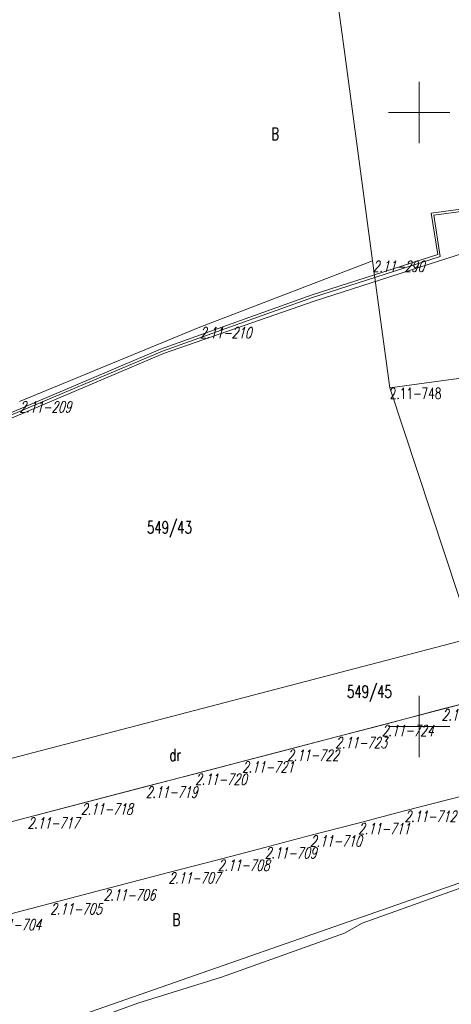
# Model space of a CAD drawing. Header units: metres. Extents: x 7582703 to 7587334, y 6019078 to 6022350.
# Tile 58 of 88: x 7584617 to 7584653, y 6021077 to 6021158. Entities that reach past the tile are written whole.
import ezdxf
from ezdxf.enums import TextEntityAlignment as Align

# ---------------------------------------------------------------- set-up
doc = ezdxf.new("R2010")
doc.units = ezdxf.units.M
doc.header["$MEASUREMENT"] = 0
doc.linetypes.add('EGDE', pattern=[0])
doc.layers.add('Dzialki', color=7, linetype='EGDE', lineweight=60)
doc.styles.get("Standard").update_dxf_attribs({"font": 'Simplex.SHX', "width": 0.75})

msp = doc.modelspace()

# ---------------------------------------------------------------- linework, layer by layer
at = {"layer": 'Dzialki', "lineweight": 9}
for p, q in [((7584643.91, 6021154.96), (7584639.75, 6021185.7)), ((7584646.21, 6021137.92), (7584643.91, 6021154.96)), ((7584650, 6021147.5), (7584650, 6021152.5)), ((7584647.5, 6021150), (7584652.5, 6021150)), ((7584653.586, 6021142.169), (7584650.97, 6021141.81)), ((7584650.97, 6021141.81), (7584651.52, 6021138.44)), ((7584653.613, 6021141.98), (7584651.2, 6021141.64)), ((7584651.2, 6021141.64), (7584651.72, 6021138.28)), ((7584651.52, 6021138.44), (7584641.28, 6021135.14)), ((7584651.72, 6021138.28), (7584641.33, 6021134.93)), ((7584641.54, 6021134.67), (7584653.78, 6021138.59)), ((7584646.21, 6021137.92), (7584632.14, 6021132.51)), ((7584632.14, 6021132.51), (7584646.21, 6021137.92)), ((7584647.61, 6021127.57), (7584646.21, 6021137.92)), ((7584647.61, 6021127.57), (7584646.21, 6021137.92)), ((7584641.28, 6021135.14), (7584628.95, 6021130.73)), ((7584641.33, 6021134.93), (7584629.1, 6021130.55)), ((7584629.18, 6021130.38), (7584641.54, 6021134.67)), ((7584632.14, 6021132.51), (7584617.47, 6021126.47)), ((7584617.47, 6021126.47), (7584632.14, 6021132.51)), ((7584684.5, 6021132.56), (7584647.61, 6021127.57)), ((7584628.95, 6021130.73), (7584602.89, 6021119.67)), ((7584629.1, 6021130.55), (7584603.3, 6021119.66)), ((7584603.72, 6021119.52), (7584629.18, 6021130.38)), ((7584654.35, 6021107.22), (7584647.61, 6021127.57)), ((7584590.22, 6021090.44), (7584654.35, 6021107.22)), ((7584590.22, 6021090.44), (7584654.35, 6021107.22)), ((7584655.92, 6021102.46), (7584592.58, 6021085.89)), ((7584650, 6021097.5), (7584650, 6021102.5)), ((7584651.83, 6021101.39), (7584655.92, 6021102.46)), ((7584646.95, 6021100.11), (7584651.83, 6021101.39)), ((7584643.17, 6021099.12), (7584646.95, 6021100.11)), ((7584647.5, 6021100), (7584652.5, 6021100)), ((7584639.25, 6021098.1), (7584643.17, 6021099.12)), ((7584635.58, 6021097.14), (7584639.25, 6021098.1)), ((7584631.76, 6021096.14), (7584635.58, 6021097.14)), ((7584627.74, 6021095.09), (7584631.76, 6021096.14)), ((7584622.47, 6021093.71), (7584627.74, 6021095.09)), ((7584653.69, 6021094.38), (7584648.8, 6021093.11)), ((7584618.12, 6021092.57), (7584622.47, 6021093.71)), ((7584613.18, 6021091.28), (7584618.12, 6021092.57)), ((7584648.8, 6021093.11), (7584645.03, 6021092.12)), ((7584645.03, 6021092.12), (7584641.11, 6021091.1)), ((7584641.11, 6021091.1), (7584637.43, 6021090.14)), ((7584637.43, 6021090.14), (7584633.61, 6021089.14)), ((7584633.61, 6021089.14), (7584629.6, 6021088.1)), ((7584645.36, 6021083.98), (7584660.21, 6021089.27)), ((7584656.06, 6021088.22), (7584601.31, 6021069.09)), ((7584656.06, 6021088.22), (7584601.31, 6021069.09)), ((7584629.6, 6021088.1), (7584624.32, 6021086.72)), ((7584624.32, 6021086.72), (7584619.97, 6021085.58)), ((7584619.97, 6021085.58), (7584615.03, 6021084.29)), ((7584643.92, 6021083.16), (7584645.36, 6021083.98)), ((7584633.92, 6021079.56), (7584643.92, 6021083.16)), ((7584627.1, 6021077.46), (7584633.92, 6021079.56)), ((7584605.4, 6021069.55), (7584627.1, 6021077.46))]:
    msp.add_line(p, q, dxfattribs=at)

# ---------------------------------------------------------------- texts
at = {"layer": 'Dzialki', "lineweight": 9, "width": 0.7}
for s, height, p in [('B', 1, (7584637.963, 6021148.764)), ('2.11-748', 0.9, (7584647.61, 6021127.57)), ('549/43', 1, (7584627.845, 6021116.706)), ('549/45', 1, (7584644.116, 6021103.33)), ('dr', 1, (7584629.661, 6021098.18)), ('B', 1, (7584629.919, 6021084.757))]:
    msp.add_text(s, height=height, dxfattribs=at).set_placement(p, align=Align.TOP_LEFT)
at = {"layer": 'Dzialki', "lineweight": 9, "oblique": 15, "width": 0.7}
for s, p in [('2.11-290', (7584646.21, 6021137.92)), ('2.11-210', (7584632.14, 6021132.51)), ('2.11-209', (7584617.47, 6021126.47)), ('2.11-725', (7584651.83, 6021101.39)), ('2.11-724', (7584646.95, 6021100.11)), ('2.11-723', (7584643.17, 6021099.12)), ('2.11-722', (7584639.25, 6021098.1)), ('2.11-721', (7584635.58, 6021097.14)), ('2.11-720', (7584631.76, 6021096.14)), ('2.11-719', (7584627.74, 6021095.09)), ('2.11-718', (7584622.47, 6021093.71)), ('2.11-717', (7584618.12, 6021092.57)), ('2.11-712', (7584648.8, 6021093.11)), ('2.11-711', (7584645.03, 6021092.12)), ('2.11-710', (7584641.11, 6021091.1)), ('2.11-709', (7584637.43, 6021090.14)), ('2.11-708', (7584633.61, 6021089.14)), ('2.11-707', (7584629.6, 6021088.1)), ('2.11-706', (7584624.32, 6021086.72)), ('2.11-705', (7584619.97, 6021085.58)), ('2.11-704', (7584615.03, 6021084.29))]:
    msp.add_text(s, height=0.9, dxfattribs=at).set_placement(p, align=Align.TOP_LEFT)

doc.saveas('drawing.dxf')
